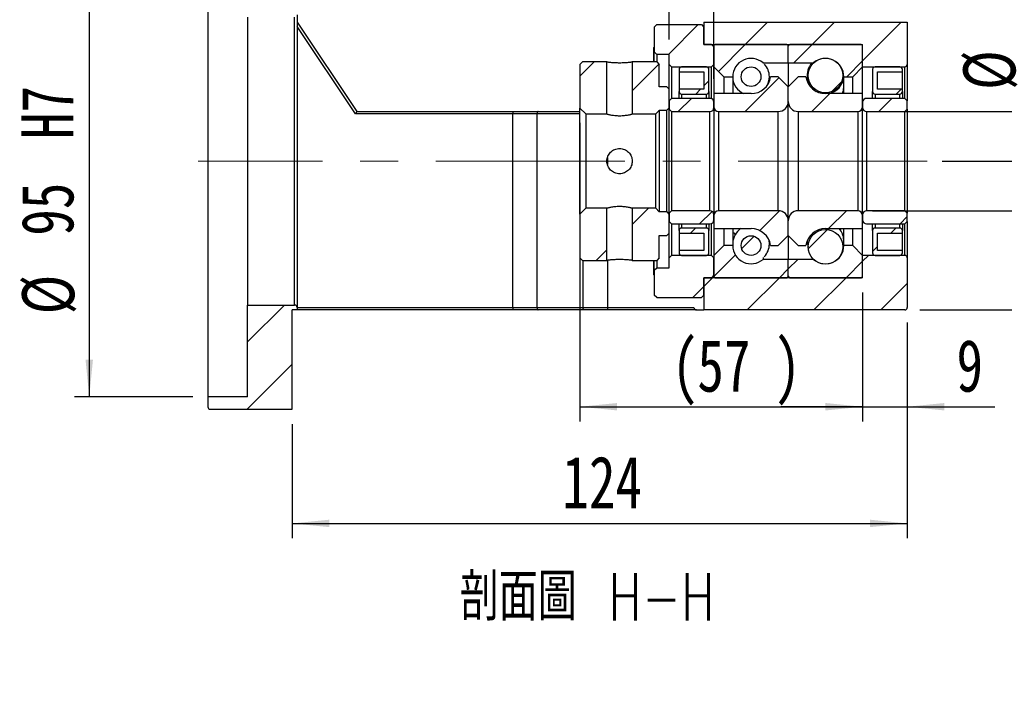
# Model space of a CAD drawing. Header units: millimetres. Extents: x 46 to 281, y 20 to 196.
# Tile 4 of 8: x 181 to 247, y 20 to 65. Entities that reach past the tile are written whole.
import ezdxf

# ---------------------------------------------------------------- set-up
doc = ezdxf.new("R2010")
doc.units = ezdxf.units.MM
doc.linetypes.add('CENTERX2', pattern=[20.32, 12.7, -2.54, 2.54, -2.54])
doc.layers.add('FORMAT', color=7, linetype='Continuous')
doc.styles.add('SLDTEXTSTYLE0', font='TXT', dxfattribs={"width": 0.75})
doc.styles.add('SLDTEXTSTYLE1', font='TXT', dxfattribs={"width": 0.75, "bigfont": 'bigfont'})
doc.dimstyles.new('SLDDIMSTYLE2', dxfattribs={"dimtxt": 3.5, "dimasz": 2.5, "dimexe": 0, "dimexo": 0.0625, "dimgap": 0.875, "dimtad": 1, "dimlfac": 3, "dimrnd": 1e-09, "dimzin": 12, "dimdsep": 46, "dimtxsty": 'SLDTEXTSTYLE0', "dimsah": 1, "dimcen": 0.09, "dimadec": 0, "dimazin": 3, "dimtfac": 1, "dimtofl": 0, "dimtmove": 0, "dimatfit": 3, "dimfxl": 1, "dimfrac": 2, "dimtolj": 1, "dimtzin": 12, "dimarcsym": 0})
doc.dimstyles.new('SLDDIMSTYLE3', dxfattribs={"dimtxt": 3.5, "dimasz": 2.5, "dimexe": 0, "dimexo": 0.0625, "dimgap": 0.875, "dimtad": 1, "dimlfac": 3, "dimrnd": 1e-09, "dimzin": 12, "dimdsep": 46, "dimtxsty": 'SLDTEXTSTYLE0', "dimsah": 1, "dimcen": 0.09, "dimadec": 0, "dimazin": 3, "dimtfac": 1, "dimtmove": 0, "dimatfit": 0, "dimfxl": 1, "dimfrac": 2, "dimtolj": 1, "dimtzin": 12, "dimarcsym": 0})
doc.dimstyles.new('SLDDIMSTYLE6', dxfattribs={"dimtxt": 3.5, "dimasz": 2.5, "dimexe": 0, "dimexo": 0.0625, "dimgap": 0.875, "dimtad": 1, "dimlfac": 3, "dimrnd": 1e-09, "dimzin": 12, "dimdsep": 46, "dimtxsty": 'SLDTEXTSTYLE0', "dimsah": 1, "dimcen": 0.09, "dimadec": 0, "dimazin": 3, "dimtfac": 1, "dimtofl": 0, "dimtmove": 0, "dimatfit": 3, "dimfxl": 1, "dimfrac": 2, "dimtolj": 1, "dimarcsym": 0})
doc.dimstyles.new('SLDDIMSTYLE7', dxfattribs={"dimtxt": 3.5, "dimasz": 2.5, "dimexe": 0, "dimexo": 0.0625, "dimgap": 0.875, "dimtad": 1, "dimlfac": 3, "dimrnd": 1e-09, "dimzin": 12, "dimdsep": 46, "dimtxsty": 'SLDTEXTSTYLE0', "dimsah": 1, "dimcen": 0.09, "dimadec": 0, "dimazin": 3, "dimtol": 1, "dimtp": 0.02, "dimtm": 0.02, "dimtfac": 1, "dimtofl": 0, "dimtmove": 0, "dimatfit": 3, "dimfxl": 1, "dimfrac": 2, "dimtolj": 1, "dimarcsym": 0})

# ---------------------------------------------------------------- blocks, each defined once
blk = doc.blocks.new('_D_12')
at = {"layer": 'FORMAT', "color": 7}
for p, q in [((192.583, 71.562), (184.614, 71.562)), ((185.614, 71.562), (185.614, 39.895)), ((192.583, 39.895), (184.614, 39.895))]:
    blk.add_line(p, q, dxfattribs=at)
for points in [[(185.614, 71.562), (185.364, 69.062), (185.864, 69.062)], [(185.614, 39.895), (185.864, 42.395), (185.364, 42.395)]]:
    blk.add_solid(points, dxfattribs=at)
at = {"layer": 'FORMAT', "color": 7, "char_height": 3.5, "attachment_point": 1, "rotation": 90, "style": 'SLDTEXTSTYLE0'}
for s, insert in [('H7', (181.049, 57.2)), ('95', (181.049, 50.715)), ('%%c', (181.102, 45.437))]:
    blk.add_mtext(s, dxfattribs=dict(at, insert=insert))
blk = doc.blocks.new('_D_13')
at = {"layer": 'FORMAT', "color": 7}
for p, q in [((240.583, 44.895), (240.583, 30.392)), ((199.25, 38.062), (199.25, 30.392)), ((199.25, 31.392), (240.583, 31.392))]:
    blk.add_line(p, q, dxfattribs=at)
for points in [[(199.25, 31.392), (201.75, 31.142), (201.75, 31.642)], [(240.583, 31.392), (238.083, 31.642), (238.083, 31.142)]]:
    blk.add_solid(points, dxfattribs=at)
at = {"layer": 'FORMAT', "color": 7, "insert": (217.406, 35.904), "char_height": 3.5, "attachment_point": 1, "style": 'SLDTEXTSTYLE0'}
blk.add_mtext('124', dxfattribs=at)
blk = doc.blocks.new('_D_14')
at = {"layer": 'FORMAT', "color": 7}
for p, q in [((218.583, 58.295), (218.583, 38.23)), ((237.583, 46.895), (237.583, 38.23)), ((218.583, 39.23), (237.583, 39.23))]:
    blk.add_line(p, q, dxfattribs=at)
for points in [[(218.583, 39.23), (221.083, 38.98), (221.083, 39.48)], [(237.583, 39.23), (235.083, 39.48), (235.083, 38.98)]]:
    blk.add_solid(points, dxfattribs=at)
at = {"layer": 'FORMAT', "color": 7, "char_height": 3.5, "attachment_point": 1, "style": 'SLDTEXTSTYLE0'}
for s, insert in [('(', (224.754, 43.742)), ('57', (226.475, 43.742)), (')', (231.647, 43.742))]:
    blk.add_mtext(s, dxfattribs=dict(at, insert=insert))
blk = doc.blocks.new('_D_15')
at = {"layer": 'FORMAT', "color": 7}
for p, q in [((237.583, 46.895), (237.583, 38.23)), ((240.583, 44.895), (240.583, 38.23)), ((237.583, 39.23), (232.083, 39.23)), ((237.583, 39.23), (240.583, 39.23)), ((240.583, 39.23), (246.472, 39.23))]:
    blk.add_line(p, q, dxfattribs=at)
for points in [[(237.583, 39.23), (235.083, 39.48), (235.083, 38.98)], [(240.583, 39.23), (243.083, 38.98), (243.083, 39.48)]]:
    blk.add_solid(points, dxfattribs=at)
at = {"layer": 'FORMAT', "color": 7, "insert": (243.886, 43.742), "char_height": 3.5, "attachment_point": 1, "style": 'SLDTEXTSTYLE0'}
blk.add_mtext('9', dxfattribs=at)
blk = doc.blocks.new('_D_16')
at = {"layer": 'FORMAT', "color": 7}
for p, q in [((248.855, 59.062), (248.855, 70.965)), ((238.25, 59.062), (249.855, 59.062)), ((248.855, 59.062), (248.855, 52.395)), ((238.25, 52.395), (249.855, 52.395))]:
    blk.add_line(p, q, dxfattribs=at)
for points in [[(248.855, 59.062), (248.605, 56.562), (249.105, 56.562)], [(248.855, 52.395), (249.105, 54.895), (248.605, 54.895)]]:
    blk.add_solid(points, dxfattribs=at)
at = {"layer": 'FORMAT', "color": 7, "char_height": 3.5, "attachment_point": 1, "rotation": 90, "style": 'SLDTEXTSTYLE0'}
for s, insert in [('20', (244.29, 65.793)), ('%%c', (244.343, 60.514))]:
    blk.add_mtext(s, dxfattribs=dict(at, insert=insert))
blk = doc.blocks.new('_D_17')
at = {"layer": 'FORMAT', "color": 7}
for p, q in [((242.927, 55.728), (256.5, 55.728)), ((255.5, 55.728), (255.5, 45.728)), ((241.417, 45.728), (256.5, 45.728)), ((255.5, 45.728), (255.5, 26.727))]:
    blk.add_line(p, q, dxfattribs=at)
for points in [[(255.5, 55.728), (255.25, 53.228), (255.75, 53.228)], [(255.5, 45.728), (255.75, 48.228), (255.25, 48.228)]]:
    blk.add_solid(points, dxfattribs=at)
at = {"layer": 'FORMAT', "color": 7, "char_height": 3.5, "attachment_point": 1, "rotation": 90, "style": 'SLDTEXTSTYLE0'}
for s, insert in [('±0.02', (250.988, 33.212)), ('30', (250.988, 26.727))]:
    blk.add_mtext(s, dxfattribs=dict(at, insert=insert))
blk = doc.blocks.new('_D_18')
at = {"layer": 'FORMAT', "color": 7}
for p, q in [((224.583, 63.895), (224.583, 69.11)), ((227.583, 61.262), (227.583, 69.11)), ((224.583, 68.11), (219.083, 68.11)), ((224.583, 68.11), (227.583, 68.11)), ((227.583, 68.11), (233.083, 68.11))]:
    blk.add_line(p, q, dxfattribs=at)
for points in [[(224.583, 68.11), (222.083, 68.36), (222.083, 67.86)], [(227.583, 68.11), (230.083, 67.86), (230.083, 68.36)]]:
    blk.add_solid(points, dxfattribs=at)
at = {"layer": 'FORMAT', "color": 7, "insert": (224.932, 72.622), "char_height": 3.5, "attachment_point": 1, "style": 'SLDTEXTSTYLE0'}
blk.add_mtext('9', dxfattribs=at)

msp = doc.modelspace()

# ---------------------------------------------------------------- hatches: boundary and pattern name
at = {"layer": 'FORMAT', "linetype": 'Continuous', "lineweight": 18}
h = msp.add_hatch(dxfattribs=at)
h.set_pattern_fill('ANSI31', color=256, style=0)
h.paths.add_polyline_path([(224.5833, 62.2283), (224.7499, 62.0616), (227.4166, 62.0616), (227.5833, 62.2283), (227.5833, 63.3949), (227.4166, 63.5616), (226.9166, 63.5616), (226.9166, 64.7283), (226.7499, 64.8949), (223.7499, 64.8949), (223.5833, 64.7283), (223.5833, 63.0616), (223.7499, 62.8949), (224.5833, 62.8949)], flags=0)
h = msp.add_hatch(dxfattribs=at)
h.set_pattern_fill('ANSI31', color=256, style=0)
edge = h.paths.add_edge_path(flags=0)
edge.add_line((240.5833, 62.2283), (240.5833, 65.0616))
edge.add_line((240.5833, 65.0616), (226.9166, 65.0616))
edge.add_line((226.9166, 65.0616), (226.9166, 63.5616))
edge.add_line((226.9166, 63.5616), (237.5833, 63.5616))
edge.add_line((237.5833, 63.5616), (237.5833, 62.0616))
edge.add_line((237.5833, 62.0616), (240.4166, 62.0616))
edge.add_arc((240.4166, 62.2283), 0.1667, 270, 360)
h = msp.add_hatch(dxfattribs=at)
h.set_pattern_fill('ANSI31', color=256, style=0)
edge = h.paths.add_edge_path(flags=0)
edge.add_line((232.4833, 63.5616), (227.6833, 63.5616))
edge.add_arc((227.6833, 63.4616), 0.1, 90, 180)
edge.add_line((227.5833, 63.4616), (227.5833, 62.0616))
edge.add_line((227.5833, 62.0616), (228.2499, 61.3949))
edge.add_line((228.2499, 61.3949), (228.8499, 61.3949))
edge.add_arc((230.0833, 61.3949), 1.2333, 49.179109, 180, ccw=False)
edge.add_line((230.8895, 62.3283), (232.5833, 62.3283))
edge.add_line((232.5833, 62.3283), (232.5833, 63.4616))
edge.add_arc((232.4833, 63.4616), 0.1, 0, 90)
h = msp.add_hatch(dxfattribs=at)
h.set_pattern_fill('ANSI31', color=256, style=0)
edge = h.paths.add_edge_path(flags=0)
edge.add_line((237.5833, 62.0616), (237.5833, 63.4616))
edge.add_arc((237.4833, 63.4616), 0.1, 0, 90)
edge.add_line((237.4833, 63.5616), (232.6833, 63.5616))
edge.add_arc((232.6833, 63.4616), 0.1, 90, 180)
edge.add_line((232.5833, 63.4616), (232.5833, 62.3283))
edge.add_line((232.5833, 62.3283), (234.2771, 62.3283))
edge.add_arc((235.0833, 61.3949), 1.2333, 0, 130.820891, ccw=False)
edge.add_line((236.3166, 61.3949), (236.9166, 61.3949))
edge.add_line((236.9166, 61.3949), (237.5833, 62.0616))
h = msp.add_hatch(dxfattribs=at)
h.set_pattern_fill('ANSI31', color=256, style=0)
h.paths.add_polyline_path([(218.7499, 62.3949), (218.5833, 62.2283), (218.5833, 59.2949), (218.9833, 58.8949), (220.3999, 58.8949), (220.3999, 62.3949)], flags=0)
h = msp.add_hatch(dxfattribs=at)
h.set_pattern_fill('ANSI31', color=256, style=0)
h.paths.add_polyline_path([(224.5833, 60.5616), (224.4166, 60.7283), (223.9166, 60.7283), (223.9166, 62.2283), (223.7499, 62.3949), (222.0999, 62.3949), (222.0999, 58.8949), (223.6833, 58.8949), (223.9166, 59.1283), (223.9166, 59.1449), (224.4166, 59.1449), (224.5833, 59.3116)], flags=0)
h = msp.add_hatch(dxfattribs=at)
h.set_pattern_fill('ANSI31', color=256, style=0)
edge = h.paths.add_edge_path(flags=0)
edge.add_arc((235.0833, 61.4809), 1.1658, 0, 360)
h = msp.add_hatch(dxfattribs=at)
h.set_pattern_fill('ANSI31', color=256, style=0)
edge = h.paths.add_edge_path(flags=0)
edge.add_line((226.9166, 61.7283), (226.9166, 60.5616))
edge.add_line((226.9166, 60.5616), (225.2499, 60.5616))
edge.add_line((225.2499, 60.5616), (225.2499, 60.3949))
edge.add_arc((225.4166, 60.3949), 0.1667, 180, 270)
edge.add_line((225.4166, 60.2283), (227.0833, 60.2283))
edge.add_arc((227.0833, 60.3949), 0.1667, 270, 360)
edge.add_line((227.2499, 60.3949), (227.2499, 61.8949))
edge.add_arc((227.0833, 61.8949), 0.1667, 0, 90)
edge.add_line((227.0833, 62.0616), (225.4166, 62.0616))
edge.add_arc((225.4166, 61.8949), 0.1667, 90, 180)
edge.add_line((225.2499, 61.8949), (225.2499, 61.7283))
edge.add_line((225.2499, 61.7283), (226.9166, 61.7283))
h = msp.add_hatch(dxfattribs=at)
h.set_pattern_fill('ANSI31', color=256, style=0)
edge = h.paths.add_edge_path(flags=0)
edge.add_arc((230.0833, 61.4002), 0.6611, 0, 360)
h = msp.add_hatch(dxfattribs=at)
h.set_pattern_fill('ANSI31', color=256, style=0)
edge = h.paths.add_edge_path(flags=0)
edge.add_line((240.2499, 60.3949), (240.2499, 60.5616))
edge.add_line((240.2499, 60.5616), (238.5833, 60.5616))
edge.add_line((238.5833, 60.5616), (238.5833, 61.7283))
edge.add_line((238.5833, 61.7283), (240.2499, 61.7283))
edge.add_line((240.2499, 61.7283), (240.2499, 61.8949))
edge.add_arc((240.0833, 61.8949), 0.1667, 0, 90)
edge.add_line((240.0833, 62.0616), (238.4166, 62.0616))
edge.add_arc((238.4166, 61.8949), 0.1667, 90, 180)
edge.add_line((238.2499, 61.8949), (238.2499, 60.3949))
edge.add_arc((238.4166, 60.3949), 0.1667, 180, 270)
edge.add_line((238.4166, 60.2283), (240.0833, 60.2283))
edge.add_arc((240.0833, 60.3949), 0.1667, 270, 360)
h = msp.add_hatch(dxfattribs=at)
h.set_pattern_fill('ANSI31', color=256, style=0)
edge = h.paths.add_edge_path(flags=0)
edge.add_line((232.5833, 59.7283), (232.5833, 60.7283))
edge.add_line((232.5833, 60.7283), (231.9166, 61.3949))
edge.add_line((231.9166, 61.3949), (231.4015, 61.3949))
edge.add_arc((230.0833, 61.5949), 1.3333, 270, 351.373073, ccw=False)
edge.add_line((230.0833, 60.2616), (227.5833, 60.2616))
edge.add_line((227.5833, 60.2616), (227.5833, 59.3949))
edge.add_arc((227.9166, 59.3949), 0.3333, 180, 270)
edge.add_line((227.9166, 59.0616), (231.9166, 59.0616))
edge.add_arc((231.9166, 59.7283), 0.6667, 270, 360)
h = msp.add_hatch(dxfattribs=at)
h.set_pattern_fill('ANSI31', color=256, style=0)
edge = h.paths.add_edge_path(flags=0)
edge.add_line((233.765, 61.3949), (233.2499, 61.3949))
edge.add_line((233.2499, 61.3949), (232.5833, 60.7283))
edge.add_line((232.5833, 60.7283), (232.5833, 59.7283))
edge.add_arc((233.2499, 59.7283), 0.6667, 180, 270)
edge.add_line((233.2499, 59.0616), (237.2499, 59.0616))
edge.add_arc((237.2499, 59.3949), 0.3333, 270, 360)
edge.add_line((237.5833, 59.3949), (237.5833, 60.2616))
edge.add_line((237.5833, 60.2616), (235.0833, 60.2616))
edge.add_arc((235.0833, 61.5949), 1.3333, 188.626927, 270, ccw=False)
h = msp.add_hatch(dxfattribs=at)
h.set_pattern_fill('ANSI31', color=256, style=0)
edge = h.paths.add_edge_path(flags=0)
edge.add_line((224.5833, 59.2283), (224.7499, 59.0616))
edge.add_line((224.7499, 59.0616), (227.3166, 59.0616))
edge.add_arc((227.3166, 59.3283), 0.2667, 270, 360)
edge.add_line((227.5833, 59.3283), (227.5833, 59.6783))
edge.add_arc((227.3166, 59.6783), 0.2667, 0, 90)
edge.add_line((227.3166, 59.9449), (224.7499, 59.9449))
edge.add_line((224.7499, 59.9449), (224.5833, 59.7783))
edge.add_line((224.5833, 59.7783), (224.5833, 59.2283))
h = msp.add_hatch(dxfattribs=at)
h.set_pattern_fill('ANSI31', color=256, style=0)
edge = h.paths.add_edge_path(flags=0)
edge.add_line((240.4166, 59.0616), (240.5833, 59.2283))
edge.add_line((240.5833, 59.2283), (240.5833, 59.7783))
edge.add_line((240.5833, 59.7783), (240.4166, 59.9449))
edge.add_line((240.4166, 59.9449), (237.8499, 59.9449))
edge.add_arc((237.8499, 59.6783), 0.2667, 90, 180)
edge.add_line((237.5833, 59.6783), (237.5833, 59.3283))
edge.add_arc((237.8499, 59.3283), 0.2667, 180, 270)
edge.add_line((237.8499, 59.0616), (240.4166, 59.0616))
h = msp.add_hatch(dxfattribs=at)
h.set_pattern_fill('ANSI31', color=256, style=0)
h.paths.add_polyline_path([(218.5833, 49.2283), (218.7499, 49.0616), (220.3999, 49.0616), (220.3999, 52.5616), (218.9833, 52.5616), (218.5833, 52.1616)], flags=0)
h = msp.add_hatch(dxfattribs=at)
h.set_pattern_fill('ANSI31', color=256, style=0)
h.paths.add_polyline_path([(223.9166, 49.2283), (223.9166, 50.7283), (224.4166, 50.7283), (224.5833, 50.8949), (224.5833, 52.1449), (224.4166, 52.3116), (223.9166, 52.3116), (223.9166, 52.3283), (223.6833, 52.5616), (222.0999, 52.5616), (222.0999, 49.0616), (223.7499, 49.0616)], flags=0)
h = msp.add_hatch(dxfattribs=at)
h.set_pattern_fill('ANSI31', color=256, style=0)
edge = h.paths.add_edge_path(flags=0)
edge.add_line((224.7499, 52.3949), (224.5833, 52.2283))
edge.add_line((224.5833, 52.2283), (224.5833, 51.6783))
edge.add_line((224.5833, 51.6783), (224.7499, 51.5116))
edge.add_line((224.7499, 51.5116), (227.3166, 51.5116))
edge.add_arc((227.3166, 51.7783), 0.2667, 270, 360)
edge.add_line((227.5833, 51.7783), (227.5833, 52.1283))
edge.add_arc((227.3166, 52.1283), 0.2667, 0, 90)
edge.add_line((227.3166, 52.3949), (224.7499, 52.3949))
h = msp.add_hatch(dxfattribs=at)
h.set_pattern_fill('ANSI31', color=256, style=0)
edge = h.paths.add_edge_path(flags=0)
edge.add_line((231.4015, 50.0616), (231.9166, 50.0616))
edge.add_line((231.9166, 50.0616), (232.5833, 50.7283))
edge.add_line((232.5833, 50.7283), (232.5833, 51.7283))
edge.add_arc((231.9166, 51.7283), 0.6667, 0, 90)
edge.add_line((231.9166, 52.3949), (227.9166, 52.3949))
edge.add_arc((227.9166, 52.0616), 0.3333, 90, 180)
edge.add_line((227.5833, 52.0616), (227.5833, 51.1949))
edge.add_line((227.5833, 51.1949), (230.0833, 51.1949))
edge.add_arc((230.0833, 49.8616), 1.3333, 8.626927, 90, ccw=False)
h = msp.add_hatch(dxfattribs=at)
h.set_pattern_fill('ANSI31', color=256, style=0)
edge = h.paths.add_edge_path(flags=0)
edge.add_line((232.5833, 51.7283), (232.5833, 50.7283))
edge.add_line((232.5833, 50.7283), (233.2499, 50.0616))
edge.add_line((233.2499, 50.0616), (233.765, 50.0616))
edge.add_arc((235.0833, 49.8616), 1.3333, 90, 171.373073, ccw=False)
edge.add_line((235.0833, 51.1949), (237.5833, 51.1949))
edge.add_line((237.5833, 51.1949), (237.5833, 52.0616))
edge.add_arc((237.2499, 52.0616), 0.3333, 0, 90)
edge.add_line((237.2499, 52.3949), (233.2499, 52.3949))
edge.add_arc((233.2499, 51.7283), 0.6667, 90, 180)
h = msp.add_hatch(dxfattribs=at)
h.set_pattern_fill('ANSI31', color=256, style=0)
edge = h.paths.add_edge_path(flags=0)
edge.add_line((240.5833, 52.2283), (240.4166, 52.3949))
edge.add_line((240.4166, 52.3949), (237.8499, 52.3949))
edge.add_arc((237.8499, 52.1283), 0.2667, 90, 180)
edge.add_line((237.5833, 52.1283), (237.5833, 51.7783))
edge.add_arc((237.8499, 51.7783), 0.2667, 180, 270)
edge.add_line((237.8499, 51.5116), (240.4166, 51.5116))
edge.add_line((240.4166, 51.5116), (240.5833, 51.6783))
edge.add_line((240.5833, 51.6783), (240.5833, 52.2283))
h = msp.add_hatch(dxfattribs=at)
h.set_pattern_fill('ANSI31', color=256, style=0)
edge = h.paths.add_edge_path(flags=0)
edge.add_line((225.2499, 51.0616), (225.2499, 50.8949))
edge.add_line((225.2499, 50.8949), (226.9166, 50.8949))
edge.add_line((226.9166, 50.8949), (226.9166, 49.7283))
edge.add_line((226.9166, 49.7283), (225.2499, 49.7283))
edge.add_line((225.2499, 49.7283), (225.2499, 49.5616))
edge.add_arc((225.4166, 49.5616), 0.1667, 180, 270)
edge.add_line((225.4166, 49.3949), (227.0833, 49.3949))
edge.add_arc((227.0833, 49.5616), 0.1667, 270, 360)
edge.add_line((227.2499, 49.5616), (227.2499, 51.0616))
edge.add_arc((227.0833, 51.0616), 0.1667, 360, 450)
edge.add_line((227.0833, 51.2283), (225.4166, 51.2283))
edge.add_arc((225.4166, 51.0616), 0.1667, 90, 180)
h = msp.add_hatch(dxfattribs=at)
h.set_pattern_fill('ANSI31', color=256, style=0)
edge = h.paths.add_edge_path(flags=0)
edge.add_arc((235.0833, 49.9756), 1.1658, 0, 360)
h = msp.add_hatch(dxfattribs=at)
h.set_pattern_fill('ANSI31', color=256, style=0)
edge = h.paths.add_edge_path(flags=0)
edge.add_line((238.5833, 49.7283), (238.5833, 50.8949))
edge.add_line((238.5833, 50.8949), (240.2499, 50.8949))
edge.add_line((240.2499, 50.8949), (240.2499, 51.0616))
edge.add_arc((240.0833, 51.0616), 0.1667, 360, 450)
edge.add_line((240.0833, 51.2283), (238.4166, 51.2283))
edge.add_arc((238.4166, 51.0616), 0.1667, 90, 180)
edge.add_line((238.2499, 51.0616), (238.2499, 49.5616))
edge.add_arc((238.4166, 49.5616), 0.1667, 180, 270)
edge.add_line((238.4166, 49.3949), (240.0833, 49.3949))
edge.add_arc((240.0833, 49.5616), 0.1667, 270, 360)
edge.add_line((240.2499, 49.5616), (240.2499, 49.7283))
edge.add_line((240.2499, 49.7283), (238.5833, 49.7283))
h = msp.add_hatch(dxfattribs=at)
h.set_pattern_fill('ANSI31', color=256, style=0)
edge = h.paths.add_edge_path(flags=0)
edge.add_arc((230.0833, 50.0564), 0.6611, 0, 360)
h = msp.add_hatch(dxfattribs=at)
h.set_pattern_fill('ANSI31', color=256, style=0)
edge = h.paths.add_edge_path(flags=0)
edge.add_line((227.5833, 49.3949), (227.5833, 47.9949))
edge.add_arc((227.6833, 47.9949), 0.1, 180, 270)
edge.add_line((227.6833, 47.8949), (232.4833, 47.8949))
edge.add_arc((232.4833, 47.9949), 0.1, 270, 360)
edge.add_line((232.5833, 47.9949), (232.5833, 49.1283))
edge.add_line((232.5833, 49.1283), (230.8895, 49.1283))
edge.add_arc((230.0833, 50.0616), 1.2333, 180, 310.820891, ccw=False)
edge.add_line((228.8499, 50.0616), (228.2499, 50.0616))
edge.add_line((228.2499, 50.0616), (227.5833, 49.3949))
h = msp.add_hatch(dxfattribs=at)
h.set_pattern_fill('ANSI31', color=256, style=0)
edge = h.paths.add_edge_path(flags=0)
edge.add_line((232.6833, 47.8949), (237.4833, 47.8949))
edge.add_arc((237.4833, 47.9949), 0.1, 270, 360)
edge.add_line((237.5833, 47.9949), (237.5833, 49.3949))
edge.add_line((237.5833, 49.3949), (236.9166, 50.0616))
edge.add_line((236.9166, 50.0616), (236.3166, 50.0616))
edge.add_arc((235.0833, 50.0616), 1.2333, 229.179109, 360, ccw=False)
edge.add_line((234.2771, 49.1283), (232.5833, 49.1283))
edge.add_line((232.5833, 49.1283), (232.5833, 47.9949))
edge.add_arc((232.6833, 47.9949), 0.1, 180, 270)
h = msp.add_hatch(dxfattribs=at)
h.set_pattern_fill('ANSI31', color=256, style=0)
h.paths.add_polyline_path([(224.7499, 49.3949), (224.5833, 49.2283), (224.5833, 48.5616), (223.7499, 48.5616), (223.5833, 48.3949), (223.5833, 46.7283), (223.7499, 46.5616), (226.7499, 46.5616), (226.9166, 46.7283), (226.9166, 47.8949), (227.4166, 47.8949), (227.5833, 48.0616), (227.5833, 49.2283), (227.4166, 49.3949)], flags=0)
h = msp.add_hatch(dxfattribs=at)
h.set_pattern_fill('ANSI31', color=256, style=0)
edge = h.paths.add_edge_path(flags=0)
edge.add_line((240.5833, 45.8949), (240.5833, 49.2283))
edge.add_arc((240.4166, 49.2283), 0.1667, 0, 90)
edge.add_line((240.4166, 49.3949), (237.5833, 49.3949))
edge.add_line((237.5833, 49.3949), (237.5833, 47.8949))
edge.add_line((237.5833, 47.8949), (226.9166, 47.8949))
edge.add_line((226.9166, 47.8949), (226.9166, 45.7283))
edge.add_line((226.9166, 45.7283), (240.4166, 45.7283))
edge.add_arc((240.4166, 45.8949), 0.1667, 270, 360)
h = msp.add_hatch(dxfattribs=at)
h.set_pattern_fill('ANSI31', color=256, style=0)
edge = h.paths.add_edge_path(flags=0)
edge.add_line((196.2499, 46.0616), (196.2499, 39.8949))
edge.add_line((196.2499, 39.8949), (193.5833, 39.8949))
edge.add_line((193.5833, 39.8949), (193.5833, 39.2283))
edge.add_arc((193.7499, 39.2283), 0.1667, 180, 270)
edge.add_line((193.7499, 39.0616), (199.2499, 39.0616))
edge.add_line((199.2499, 39.0616), (199.2499, 45.7283))
edge.add_line((199.2499, 45.7283), (199.5833, 45.7283))
edge.add_line((199.5833, 45.7283), (199.5833, 45.8949))
edge.add_arc((199.4166, 45.8949), 0.1667, 0, 90)
edge.add_line((199.4166, 46.0616), (196.2499, 46.0616))

# ---------------------------------------------------------------- linework, layer by layer
at = {"color": 7, "linetype": 'Continuous', "lineweight": 25}
for p, q in [((193.5833, 71.5616), (193.5833, 39.8949)), ((199.5833, 65.5616), (199.5833, 45.8949)), ((196.2499, 65.3949), (196.2499, 46.0616)), ((199.4166, 46.0616), (199.4166, 65.3949)), ((199.5833, 65.0616), (203.5833, 59.0616)), ((223.5833, 64.7283), (223.7499, 64.8949)), ((223.7499, 64.8949), (226.7499, 64.8949)), ((226.7499, 64.8949), (226.9166, 64.7283)), ((226.9166, 65.0616), (226.9166, 63.5616)), ((226.9166, 65.0616), (240.5833, 65.0616)), ((240.5833, 65.0616), (240.5833, 62.2283)), ((203.4941, 58.8949), (199.5833, 64.7611)), ((223.5833, 64.7283), (223.5833, 63.0616)), ((226.9166, 63.5616), (226.9166, 64.7283)), ((227.4166, 63.5616), (226.9166, 63.5616)), ((226.9166, 63.5616), (237.5833, 63.5616)), ((227.4166, 63.5616), (227.5833, 63.3949)), ((232.4833, 63.5616), (227.6833, 63.5616)), ((237.4833, 63.5616), (232.6833, 63.5616)), ((237.5833, 62.0616), (237.5833, 63.5616)), ((223.5833, 63.397), (223.5499, 63.3636)), ((223.5499, 62.3949), (223.5499, 63.3636)), ((223.7499, 62.8949), (223.5833, 63.0616)), ((223.5833, 62.3949), (223.5833, 63.0616)), ((224.5833, 62.8949), (223.7499, 62.8949)), ((223.7499, 62.8949), (223.7499, 62.3949)), ((224.5833, 62.2283), (224.5833, 62.8949)), ((227.5833, 63.4616), (227.5833, 62.0616)), ((227.5833, 62.2283), (227.5833, 63.3949)), ((232.5833, 62.3283), (232.5833, 63.4616)), ((237.5833, 62.0616), (237.5833, 63.4616)), ((218.5833, 62.2283), (218.7499, 62.3949)), ((218.5833, 62.2283), (218.5833, 59.2949)), ((220.3999, 62.3949), (218.7499, 62.3949)), ((220.3999, 58.8949), (220.3999, 62.3949)), ((222.0999, 62.3949), (222.0999, 58.8949)), ((223.7499, 62.3949), (222.0999, 62.3949)), ((223.7499, 62.3949), (223.9166, 62.2283)), ((223.9166, 60.7283), (223.9166, 62.2283)), ((224.7499, 62.0616), (224.5833, 62.2283)), ((224.5833, 60.5616), (224.5833, 62.2283)), ((227.5833, 62.2283), (227.4166, 62.0616)), ((230.8895, 62.3283), (232.5833, 62.3283)), ((230.8895, 62.3283), (230.8895, 62.2859)), ((232.5833, 62.3283), (232.5833, 60.7283)), ((232.5833, 62.3283), (234.2771, 62.3283)), ((240.5833, 62.2283), (240.5833, 59.7783)), ((224.7499, 62.0616), (227.4166, 62.0616)), ((224.7499, 62.0616), (224.7499, 59.9449)), ((225.2499, 61.8949), (225.2499, 61.7283)), ((225.2499, 61.7283), (226.9166, 61.7283)), ((225.2499, 61.7283), (225.2499, 60.5616)), ((227.0833, 62.0616), (225.4166, 62.0616)), ((226.9166, 61.7283), (226.9166, 60.5616)), ((227.2499, 60.3949), (227.2499, 61.8949)), ((227.4166, 59.9255), (227.4166, 62.0616)), ((227.5833, 62.0616), (228.2499, 61.3949)), ((227.5833, 62.0616), (227.5833, 60.2616)), ((236.9166, 61.3949), (237.5833, 62.0616)), ((237.5833, 60.2616), (237.5833, 62.0616)), ((237.5833, 62.0616), (240.4166, 62.0616)), ((238.2499, 61.8949), (238.2499, 60.3949)), ((240.0833, 62.0616), (238.4166, 62.0616)), ((238.5833, 61.7283), (240.2499, 61.7283)), ((238.5833, 60.5616), (238.5833, 61.7283)), ((240.2499, 61.7283), (240.2499, 61.8949)), ((240.2499, 60.5616), (240.2499, 61.7283)), ((228.2499, 61.3949), (228.8499, 61.3949)), ((228.2499, 61.3949), (228.2499, 60.2616)), ((228.8499, 61.3949), (228.8499, 60.2616)), ((231.9166, 61.3949), (231.4015, 61.3949)), ((232.5833, 60.7283), (231.9166, 61.3949)), ((233.2499, 61.3949), (232.5833, 60.7283)), ((233.765, 61.3949), (233.2499, 61.3949)), ((233.9074, 61.1087), (233.8821, 61.0162)), ((236.3166, 61.3949), (236.9166, 61.3949)), ((236.3166, 60.2616), (236.3166, 61.3949)), ((236.9166, 60.2616), (236.9166, 61.3949)), ((224.4166, 60.7283), (223.9166, 60.7283)), ((224.4166, 60.7283), (224.5833, 60.5616)), ((224.5833, 59.3116), (224.5833, 60.5616)), ((225.2499, 60.5616), (225.2499, 60.3949)), ((226.9166, 60.5616), (225.2499, 60.5616)), ((225.2499, 59.9449), (225.2499, 60.3949)), ((225.4166, 60.2283), (227.0833, 60.2283)), ((227.2499, 60.3949), (227.2499, 59.9449)), ((227.5833, 60.2616), (227.5833, 59.3949)), ((230.0833, 60.2616), (227.5833, 60.2616)), ((228.8512, 60.3314), (228.8563, 60.2616)), ((232.5833, 59.7283), (232.5833, 60.7283)), ((237.5833, 60.2616), (235.0833, 60.2616)), ((237.5833, 59.3949), (237.5833, 60.2616)), ((238.2499, 59.9449), (238.2499, 60.3949)), ((238.4166, 60.2283), (240.0833, 60.2283)), ((240.2499, 60.5616), (238.5833, 60.5616)), ((240.2499, 60.3949), (240.2499, 60.5616)), ((240.2499, 60.3949), (240.2499, 59.9449)), ((224.5833, 59.7783), (224.7499, 59.9449)), ((224.5833, 59.7783), (224.5833, 59.2283)), ((227.3166, 59.9449), (224.7499, 59.9449)), ((227.5833, 59.3283), (227.5833, 59.6783)), ((232.5833, 51.7283), (232.5833, 59.7283)), ((237.5833, 59.6783), (237.5833, 59.3283)), ((240.4166, 59.9449), (237.8499, 59.9449)), ((240.4166, 59.9449), (240.5833, 59.7783)), ((240.5833, 59.2283), (240.5833, 59.7783)), ((203.5833, 59.0616), (203.4941, 58.8949)), ((214.0658, 58.8949), (203.4941, 58.8949)), ((203.5833, 59.0616), (214.0658, 59.0616)), ((214.0658, 59.0616), (214.0658, 58.8949)), ((214.0658, 59.0616), (215.7803, 59.0616)), ((215.6987, 58.8949), (214.0658, 58.8949)), ((214.0658, 45.8949), (214.0658, 58.8949)), ((215.6987, 58.8949), (215.6987, 45.8949)), ((215.7803, 59.0616), (218.5833, 59.0616)), ((218.9833, 58.8949), (218.5833, 59.2949)), ((218.5833, 52.1616), (218.5833, 59.2949)), ((218.9833, 58.8949), (218.9833, 52.5616)), ((218.9833, 58.8949), (220.3999, 58.8949)), ((222.0999, 58.8949), (223.6833, 58.8949)), ((223.9166, 59.1283), (223.6833, 58.8949)), ((223.6833, 52.5616), (223.6833, 58.8949)), ((223.9166, 59.1449), (224.4166, 59.1449)), ((223.9166, 59.1283), (223.9166, 59.1449)), ((223.9166, 59.1283), (223.9166, 52.3283)), ((224.5833, 59.3116), (224.4166, 59.1449)), ((224.4166, 52.3116), (224.4166, 59.1449)), ((224.7499, 59.0616), (224.5833, 59.2283)), ((224.5833, 52.2283), (224.5833, 59.2283)), ((224.7499, 59.0616), (227.3166, 59.0616)), ((224.7499, 59.0616), (224.7499, 52.3949)), ((227.3166, 52.3949), (227.3166, 59.0616)), ((227.5833, 59.3283), (227.5833, 52.1283)), ((227.9166, 59.0616), (231.9166, 59.0616)), ((227.9166, 52.3949), (227.9166, 59.0616)), ((231.9166, 52.3949), (231.9166, 59.0616)), ((233.2499, 59.0616), (237.2499, 59.0616)), ((233.2499, 59.0616), (233.2499, 52.3949)), ((237.2499, 59.0616), (237.2499, 52.3949)), ((237.5833, 52.1283), (237.5833, 59.3283)), ((237.8499, 59.0616), (240.4166, 59.0616)), ((237.8499, 59.0616), (237.8499, 52.3949)), ((240.5833, 59.2283), (240.4166, 59.0616)), ((240.4166, 52.3949), (240.4166, 59.0616)), ((240.5833, 59.2283), (240.5833, 52.2283)), ((218.5833, 52.1616), (218.9833, 52.5616)), ((220.3999, 52.5616), (218.9833, 52.5616)), ((220.3999, 49.0616), (220.3999, 52.5616)), ((223.6833, 52.5616), (222.0999, 52.5616)), ((222.0999, 52.5616), (222.0999, 49.0616)), ((223.6833, 52.5616), (223.9166, 52.3283)), ((223.9166, 52.3116), (223.9166, 52.3283)), ((224.4166, 52.3116), (223.9166, 52.3116)), ((224.4166, 52.3116), (224.5833, 52.1449)), ((224.5833, 52.2283), (224.7499, 52.3949)), ((227.3166, 52.3949), (224.7499, 52.3949)), ((231.9166, 52.3949), (227.9166, 52.3949)), ((237.2499, 52.3949), (233.2499, 52.3949)), ((240.4166, 52.3949), (237.8499, 52.3949)), ((240.4166, 52.3949), (240.5833, 52.2283)), ((218.5833, 52.1616), (218.5833, 49.2283)), ((224.5833, 52.2283), (224.5833, 51.6783)), ((224.5833, 50.8949), (224.5833, 52.1449)), ((224.7499, 51.5116), (224.5833, 51.6783)), ((227.5833, 51.7783), (227.5833, 52.1283)), ((227.5833, 52.0616), (227.5833, 51.1949)), ((232.5833, 50.7283), (232.5833, 51.7283)), ((237.5833, 52.1283), (237.5833, 51.7783)), ((237.5833, 51.1949), (237.5833, 52.0616)), ((240.5833, 51.6783), (240.4166, 51.5116)), ((240.5833, 51.6783), (240.5833, 52.2283)), ((240.5833, 51.6783), (240.5833, 49.2283)), ((224.7499, 51.5116), (224.7499, 49.3949)), ((224.7499, 51.5116), (227.3166, 51.5116)), ((225.2499, 51.0616), (225.2499, 51.5116)), ((225.2499, 51.0616), (225.2499, 50.8949)), ((227.0833, 51.2283), (225.4166, 51.2283)), ((227.2499, 51.5116), (227.2499, 51.0616)), ((227.2499, 49.5616), (227.2499, 51.0616)), ((227.4166, 49.3949), (227.4166, 51.531)), ((227.5833, 51.1949), (230.0833, 51.1949)), ((227.5833, 51.1949), (227.5833, 49.3949)), ((228.2499, 51.1949), (228.2499, 50.0616)), ((228.8499, 51.1949), (228.8499, 50.0616)), ((235.0833, 51.1949), (237.5833, 51.1949)), ((236.3166, 50.0616), (236.3166, 51.1949)), ((236.9166, 50.0616), (236.9166, 51.1949)), ((237.5833, 49.3949), (237.5833, 51.1949)), ((237.8499, 51.5116), (240.4166, 51.5116)), ((238.2499, 51.0616), (238.2499, 51.5116)), ((238.2499, 51.0616), (238.2499, 49.5616)), ((240.0833, 51.2283), (238.4166, 51.2283)), ((240.2499, 51.5116), (240.2499, 51.0616)), ((240.2499, 50.8949), (240.2499, 51.0616)), ((223.9166, 50.7283), (224.4166, 50.7283)), ((223.9166, 49.2283), (223.9166, 50.7283)), ((224.5833, 50.8949), (224.4166, 50.7283)), ((224.5833, 49.2283), (224.5833, 50.8949)), ((225.2499, 50.8949), (226.9166, 50.8949)), ((225.2499, 50.8949), (225.2499, 49.7283)), ((226.9166, 50.8949), (226.9166, 49.7283)), ((231.9166, 50.0616), (232.5833, 50.7283)), ((232.5833, 50.7283), (233.2499, 50.0616)), ((232.5833, 50.7283), (232.5833, 49.1283)), ((238.5833, 50.8949), (240.2499, 50.8949)), ((238.5833, 49.7283), (238.5833, 50.8949)), ((240.2499, 49.7283), (240.2499, 50.8949)), ((225.2499, 49.7283), (225.2499, 49.5616)), ((226.9166, 49.7283), (225.2499, 49.7283)), ((228.2499, 50.0616), (227.5833, 49.3949)), ((228.8499, 50.0616), (228.2499, 50.0616)), ((231.4015, 50.0616), (231.9166, 50.0616)), ((233.2499, 50.0616), (233.765, 50.0616)), ((236.9166, 50.0616), (236.3166, 50.0616)), ((237.5833, 49.3949), (236.9166, 50.0616)), ((240.2499, 49.7283), (238.5833, 49.7283)), ((240.2499, 49.5616), (240.2499, 49.7283)), ((218.7499, 49.0616), (218.5833, 49.2283)), ((218.7499, 49.0616), (220.3999, 49.0616)), ((222.0999, 49.0616), (223.7499, 49.0616)), ((223.5499, 48.1403), (223.5499, 49.0616)), ((223.5833, 48.3949), (223.5833, 49.0616)), ((223.9166, 49.2283), (223.7499, 49.0616)), ((223.7499, 49.0616), (223.7499, 48.5616)), ((224.5833, 49.2283), (224.7499, 49.3949)), ((224.5833, 48.5616), (224.5833, 49.2283)), ((227.4166, 49.3949), (224.7499, 49.3949)), ((225.4166, 49.3949), (227.0833, 49.3949)), ((227.4166, 49.3949), (227.5833, 49.2283)), ((227.5833, 49.3949), (227.5833, 47.9949)), ((227.5833, 48.0616), (227.5833, 49.2283)), ((230.8895, 49.2587), (230.8895, 49.1283)), ((232.5833, 49.1283), (230.8895, 49.1283)), ((232.5833, 47.9949), (232.5833, 49.1283)), ((234.2771, 49.1283), (232.5833, 49.1283)), ((234.2771, 49.1283), (234.2771, 49.1335)), ((237.5833, 47.9949), (237.5833, 49.3949)), ((237.5833, 47.8949), (237.5833, 49.3949)), ((240.4166, 49.3949), (237.5833, 49.3949)), ((238.4166, 49.3949), (240.0833, 49.3949)), ((240.5833, 49.2283), (240.5833, 45.8949)), ((223.5833, 48.3949), (223.7499, 48.5616)), ((223.5833, 48.3949), (223.5833, 46.7283)), ((223.7499, 48.5616), (224.5833, 48.5616)), ((223.5499, 48.0929), (223.5499, 48.1403)), ((223.5499, 48.0929), (223.5833, 48.0596)), ((226.9166, 47.8949), (227.4166, 47.8949)), ((226.9166, 46.7283), (226.9166, 47.8949)), ((226.9166, 47.8949), (226.9166, 45.7283)), ((237.5833, 47.8949), (226.9166, 47.8949)), ((227.5833, 48.0616), (227.4166, 47.8949)), ((227.6833, 47.8949), (232.4833, 47.8949)), ((232.6833, 47.8949), (237.4833, 47.8949)), ((223.7499, 46.5616), (223.5833, 46.7283)), ((223.7499, 46.5616), (226.7499, 46.5616)), ((226.9166, 46.7283), (226.7499, 46.5616)), ((196.2499, 46.0616), (199.4166, 46.0616)), ((196.2499, 39.8949), (196.2499, 46.0616)), ((199.2499, 39.0616), (199.2499, 45.7283)), ((199.5833, 45.7283), (199.2499, 45.7283)), ((199.5833, 45.8949), (199.5833, 45.7283)), ((199.5833, 45.8949), (214.0658, 45.8949)), ((214.0658, 45.7283), (199.5833, 45.7283)), ((214.0658, 45.8949), (215.6987, 45.8949)), ((214.0658, 45.8949), (214.0658, 45.7283)), ((215.7803, 45.7283), (214.0658, 45.7283)), ((215.6987, 45.8949), (218.8012, 45.8949)), ((218.7196, 45.7283), (215.7803, 45.7283)), ((220.4341, 45.7283), (218.7196, 45.7283)), ((218.8012, 45.8949), (220.4341, 45.8949)), ((220.4341, 45.8949), (220.4341, 45.7283)), ((220.4341, 45.8949), (226.2499, 45.8949)), ((226.4166, 45.7283), (220.4341, 45.7283)), ((226.4166, 45.7283), (226.9166, 45.7283)), ((240.4166, 45.7283), (226.9166, 45.7283)), ((193.5833, 39.8949), (193.5833, 39.2283)), ((196.2499, 39.8949), (193.5833, 39.8949)), ((193.7499, 39.0616), (199.2499, 39.0616))]:
    msp.add_line(p, q, dxfattribs=at)
at = {"color": 8, "linetype": 'Continuous', "lineweight": 25}
for p, q in [((240.4166, 59.9449), (240.4166, 62.0616)), ((225.4166, 60.2283), (225.4166, 59.9449)), ((227.0833, 59.9449), (227.0833, 60.2283)), ((238.4166, 60.2283), (238.4166, 59.9449)), ((240.0833, 59.9449), (240.0833, 60.2283)), ((218.5833, 58.8949), (215.6987, 58.8949)), ((220.4341, 55.9664), (220.4341, 55.4923)), ((225.4166, 51.5116), (225.4166, 51.2283)), ((227.0833, 51.2283), (227.0833, 51.5116)), ((238.4166, 51.5116), (238.4166, 51.2283)), ((240.0833, 51.2283), (240.0833, 51.5116)), ((240.4166, 49.3949), (240.4166, 51.5116)), ((218.8012, 45.8949), (218.8012, 49.0616)), ((220.4341, 49.0659), (220.4341, 45.8949))]:
    msp.add_line(p, q, dxfattribs=at)
at = {"color": 7, "linetype": 'Continuous', "lineweight": 25, "flags": 128}
for points in [[(215.7803, 59.0616), (215.7644, 59.0584), (215.7491, 59.0489), (215.735, 59.0335), (215.7226, 59.0128), (215.7124, 58.9875), (215.7049, 58.9587), (215.7003, 58.9274), (215.6987, 58.8949)], [(236.0787, 51.0989), (236.1319, 51.1777), (236.1424, 51.1949)], [(228.9289, 50.9436), (228.9332, 50.9323), (229.009, 50.7721)], [(231.3166, 50.1663), (231.2956, 50.3929), (231.287, 50.4351)], [(233.8499, 50.3682), (233.8709, 50.1441), (233.9175, 49.9683)], [(215.6987, 45.8949), (215.7003, 45.8624), (215.7049, 45.8311), (215.7124, 45.8023), (215.7226, 45.7771), (215.735, 45.7563), (215.7491, 45.7409), (215.7644, 45.7315), (215.7803, 45.7283)], [(218.8012, 45.8949), (218.7996, 45.8624), (218.795, 45.8311), (218.7874, 45.8023), (218.7773, 45.7771), (218.7649, 45.7563), (218.7508, 45.7409), (218.7355, 45.7315), (218.7196, 45.7283)]]:
    msp.add_lwpolyline(points, dxfattribs=at)
at = {"color": 7, "linetype": 'Continuous', "lineweight": 25}
for centre, radius in [((235.0833, 61.4809), 1.1658), ((230.0833, 61.4002), 0.6611), ((235.0833, 49.9756), 1.1658), ((230.0833, 50.0564), 0.6611)]:
    msp.add_circle(centre, radius, dxfattribs=at)
for centre, radius, start, end in [((227.6833, 63.4616), 0.1, 90, 180), ((232.4833, 63.4616), 0.1, 0, 90), ((232.6833, 63.4616), 0.1, 90, 180), ((237.4833, 63.4616), 0.1, 0, 90), ((230.0833, 61.3949), 1.2333, 49.179109, 180), ((230.0833, 61.4002), 1.2333, 0, 43.275703), ((235.0833, 61.4809), 1.2333, 137.381191, 240.004518), ((235.0833, 61.3949), 1.2333, 0, 130.820891), ((240.4166, 62.2283), 0.1667, 270, 0), ((225.4166, 61.8949), 0.1667, 90, 180), ((227.0833, 61.8949), 0.1667, 0, 90), ((238.4166, 61.8949), 0.1667, 90, 180), ((240.0833, 61.8949), 0.1667, 0, 90), ((230.0833, 61.4002), 1.2333, 182.342869, 247.392749), ((230.0833, 61.5949), 1.3333, 270, 351.373073), ((230.0833, 61.4002), 1.2333, 332.91653, 0), ((235.0833, 61.5949), 1.3333, 188.626927, 270), ((235.0833, 61.4809), 1.2333, 278.658588, 357.6737), ((225.4166, 60.3949), 0.1667, 180, 270), ((227.0833, 60.3949), 0.1667, 270, 0), ((235.0833, 60.7366), 1.2333, 337.347956, 357.511408), ((238.4166, 60.3949), 0.1667, 180, 270), ((240.0833, 60.3949), 0.1667, 270, 0), ((227.3166, 59.6783), 0.2667, 0, 90), ((231.9166, 59.7283), 0.6667, 270, 360), ((233.2499, 59.7283), 0.6667, 180, 270), ((237.8499, 59.6783), 0.2667, 90, 180), ((227.3166, 59.3283), 0.2667, 270, 0), ((227.9166, 59.3949), 0.3333, 180, 270), ((237.2499, 59.3949), 0.3333, 270, 0), ((237.8499, 59.3283), 0.2667, 180, 270), ((227.3166, 52.1283), 0.2667, 0, 90), ((227.9166, 52.0616), 0.3333, 90, 180), ((231.9166, 51.7283), 0.6667, 0, 90), ((233.2499, 51.7283), 0.6667, 90, 180), ((237.2499, 52.0616), 0.3333, 0, 90), ((237.8499, 52.1283), 0.2667, 90, 180), ((227.3166, 51.7783), 0.2667, 270, 0), ((237.8499, 51.7783), 0.2667, 180, 270), ((225.4166, 51.0616), 0.1667, 90, 180), ((227.0833, 51.0616), 0.1667, 0, 90), ((230.0833, 50.1663), 1.2333, 123.487184, 177.634176), ((230.0833, 49.8616), 1.3333, 8.626927, 90), ((235.0833, 49.8616), 1.3333, 90, 171.373073), ((235.0833, 50.3707), 1.2333, 2.409721, 41.932495), ((238.4166, 51.0616), 0.1667, 90, 180), ((240.0833, 51.0616), 0.1667, 0, 90), ((230.0833, 50.0616), 1.2333, 180, 310.820891), ((230.0833, 50.1663), 1.2333, 315.792408, 0), ((235.0833, 50.0616), 1.2333, 229.179109, 0), ((225.4166, 49.5616), 0.1667, 180, 270), ((227.0833, 49.5616), 0.1667, 270, 0), ((238.4166, 49.5616), 0.1667, 180, 270), ((240.0833, 49.5616), 0.1667, 270, 0), ((240.4166, 49.2283), 0.1667, 0, 90), ((227.6833, 47.9949), 0.1, 180, 270), ((232.4833, 47.9949), 0.1, 270, 0), ((232.6833, 47.9949), 0.1, 180, 270), ((237.4833, 47.9949), 0.1, 270, 0), ((199.4166, 45.8949), 0.1667, 0, 90), ((226.4166, 45.8949), 0.1667, 180, 270), ((240.4166, 45.8949), 0.1667, 270, 0), ((193.7499, 39.2283), 0.1667, 180, 270)]:
    msp.add_arc(centre, radius, start, end, dxfattribs=at)
for points, knots in [([(220.3999, 62.3949), (220.3999, 62.3949), (220.4053, 62.3942), (220.4271, 62.3915), (220.4434, 62.3895), (220.4858, 62.3845), (220.5122, 62.3815), (220.5742, 62.3749), (220.6094, 62.3714), (220.6876, 62.3643), (220.7313, 62.3607), (220.8236, 62.3541), (220.8723, 62.3511), (220.9752, 62.346), (221.0292, 62.344), (221.1379, 62.3412), (221.1931, 62.3405), (221.3055, 62.3405), (221.3608, 62.3412), (221.4695, 62.3439), (221.5236, 62.346), (221.6265, 62.351), (221.6753, 62.354), (221.7677, 62.3606), (221.8114, 62.3642), (221.8898, 62.3713), (221.925, 62.3748), (221.9872, 62.3814), (222.0136, 62.3844), (222.0773, 62.3919), (222.0999, 62.3949), (222.0999, 62.3949)], [0, 0, 0, 0, 0.0625, 0.0625, 0.125, 0.125, 0.1875, 0.1875, 0.25, 0.25, 0.3125, 0.3125, 0.375, 0.375, 0.4375, 0.4375, 0.5, 0.5, 0.5625, 0.5625, 0.625, 0.625, 0.6875, 0.6875, 0.75, 0.75, 0.8125, 0.8125, 0.875, 0.875, 1, 1, 1, 1]), ([(220.3999, 58.8949), (220.3999, 58.8949), (220.4224, 58.8887), (220.4862, 58.8728), (220.5128, 58.8664), (220.5745, 58.8524), (220.6095, 58.845), (220.6879, 58.8298), (220.7313, 58.8222), (220.823, 58.8081), (220.8718, 58.8016), (220.9753, 58.7906), (221.0286, 58.7862), (221.1375, 58.7803), (221.1937, 58.7787), (221.3058, 58.7787), (221.3611, 58.7802), (221.4704, 58.7862), (221.5247, 58.7906), (221.6784, 58.807), (221.7727, 58.8222), (221.8897, 58.8448), (221.9252, 58.8524), (221.9872, 58.8664), (222.0133, 58.8727), (222.0559, 58.8833), (222.0725, 58.8876), (222.0944, 58.8934), (222.0999, 58.8949), (222.0999, 58.8949)], [0, 0, 0, 0, 0.125, 0.125, 0.1875, 0.1875, 0.25, 0.25, 0.3125, 0.3125, 0.375, 0.375, 0.4375, 0.4375, 0.5, 0.5, 0.5625, 0.5625, 0.625, 0.625, 0.75, 0.75, 0.8125, 0.8125, 0.875, 0.875, 0.9375, 0.9375, 1, 1, 1, 1]), ([(220.3999, 55.7283), (220.3999, 55.6718), (220.4055, 55.6164), (220.4273, 55.5074), (220.4437, 55.4533), (220.4865, 55.3504), (220.5126, 55.3017), (220.5743, 55.2095), (220.61, 55.1661), (220.7271, 55.0491), (220.8215, 54.9859), (220.9747, 54.9222), (221.0285, 54.9057), (221.1384, 54.8838), (221.1937, 54.8783), (221.3051, 54.8782), (221.3617, 54.8838), (221.471, 54.9056), (221.5241, 54.9217), (221.6789, 54.986), (221.7723, 55.0486), (221.8903, 55.1665), (221.9253, 55.2091), (221.9868, 55.301), (222.0135, 55.3507), (222.0562, 55.4533), (222.0723, 55.5063), (222.0943, 55.6158), (222.0999, 55.6723), (222.1, 55.8391), (222.0776, 55.9515), (222.0138, 56.1051), (221.9872, 56.1549), (221.9255, 56.2471), (221.8905, 56.2897), (221.8122, 56.3681), (221.7688, 56.4038), (221.6771, 56.4652), (221.6283, 56.4914), (221.5248, 56.5345), (221.4715, 56.5508), (221.3626, 56.5726), (221.3064, 56.5782), (221.1943, 56.5783), (221.1389, 56.5728), (221.0296, 56.5511), (220.9754, 56.5346), (220.8216, 56.4708), (220.7273, 56.4076), (220.6103, 56.2907), (220.5747, 56.2475), (220.5128, 56.1551), (220.4866, 56.1063), (220.444, 56.004), (220.4274, 55.9498), (220.4055, 55.8403), (220.3999, 55.7847), (220.3999, 55.7283)], [0, 0, 0, 0, 0.03125, 0.03125, 0.0625, 0.0625, 0.09375, 0.09375, 0.125, 0.125, 0.1875, 0.1875, 0.21875, 0.21875, 0.25, 0.25, 0.28125, 0.28125, 0.3125, 0.3125, 0.375, 0.375, 0.40625, 0.40625, 0.4375, 0.4375, 0.46875, 0.46875, 0.5, 0.5, 0.5625, 0.5625, 0.59375, 0.59375, 0.625, 0.625, 0.65625, 0.65625, 0.6875, 0.6875, 0.71875, 0.71875, 0.75, 0.75, 0.78125, 0.78125, 0.8125, 0.8125, 0.875, 0.875, 0.90625, 0.90625, 0.9375, 0.9375, 0.96875, 0.96875, 1, 1, 1, 1]), ([(222.0999, 52.5616), (222.0999, 52.5616), (222.0775, 52.5678), (222.0137, 52.5837), (221.9871, 52.5902), (221.9254, 52.6041), (221.8904, 52.6115), (221.812, 52.6267), (221.7686, 52.6344), (221.6769, 52.6484), (221.6281, 52.6549), (221.5246, 52.6659), (221.4713, 52.6703), (221.3624, 52.6762), (221.3062, 52.6778), (221.1941, 52.6778), (221.1388, 52.6763), (221.0295, 52.6703), (220.9752, 52.6659), (220.8215, 52.6495), (220.7272, 52.6343), (220.6102, 52.6117), (220.5746, 52.6041), (220.5127, 52.5901), (220.4866, 52.5838), (220.444, 52.5732), (220.4274, 52.5689), (220.4055, 52.5631), (220.3999, 52.5616), (220.3999, 52.5616)], [0, 0, 0, 0, 0.125, 0.125, 0.1875, 0.1875, 0.25, 0.25, 0.3125, 0.3125, 0.375, 0.375, 0.4375, 0.4375, 0.5, 0.5, 0.5625, 0.5625, 0.625, 0.625, 0.75, 0.75, 0.8125, 0.8125, 0.875, 0.875, 0.9375, 0.9375, 1, 1, 1, 1]), ([(222.0999, 49.0616), (222.0999, 49.0616), (222.0946, 49.0623), (222.0728, 49.065), (222.0565, 49.067), (222.0141, 49.072), (221.9877, 49.075), (221.9257, 49.0816), (221.8905, 49.0852), (221.8122, 49.0922), (221.7686, 49.0959), (221.6763, 49.1024), (221.6275, 49.1054), (221.5246, 49.1105), (221.4707, 49.1125), (221.362, 49.1153), (221.3067, 49.116), (221.1943, 49.116), (221.1391, 49.1153), (221.0304, 49.1126), (220.9763, 49.1105), (220.8734, 49.1055), (220.8246, 49.1025), (220.7322, 49.0959), (220.6885, 49.0923), (220.6101, 49.0852), (220.5749, 49.0817), (220.5127, 49.0751), (220.4863, 49.0721), (220.4226, 49.0646), (220.3999, 49.0616), (220.3999, 49.0616)], [0, 0, 0, 0, 0.0625, 0.0625, 0.125, 0.125, 0.1875, 0.1875, 0.25, 0.25, 0.3125, 0.3125, 0.375, 0.375, 0.4375, 0.4375, 0.5, 0.5, 0.5625, 0.5625, 0.625, 0.625, 0.6875, 0.6875, 0.75, 0.75, 0.8125, 0.8125, 0.875, 0.875, 1, 1, 1, 1])]:
    msp.add_open_spline(points, degree=3, knots=knots, dxfattribs=at)
at = {"layer": 'FORMAT', "color": 7, "linetype": 'CENTERX2', "lineweight": 18}
msp.add_line((241.9272, 55.7283), (192.9374, 55.7283), dxfattribs=at)

# ---------------------------------------------------------------- texts
at = {"layer": 'FORMAT', "insert": (219.0712, 28.0451), "char_height": 3.175, "attachment_point": 2, "style": 'SLDTEXTSTYLE1'}
msp.add_mtext('\\M+19655\\M+196CA\\M+19AA4 H-H', dxfattribs=at)

# ---------------------------------------------------------------- dimensions: what is measured, and where the dimension line sits
at = {"layer": 'FORMAT', "color": 7}
for base, p1, p2, dimstyle, picture, middle in [((227.5833, 68.1101), (224.5833, 62.8949), (227.5833, 60.2616), 'SLDDIMSTYLE3', '_D_18', (226.2253, 68.1101)), ((240.5833, 39.2301), (237.5833, 47.8949), (240.5833, 45.8949), 'SLDDIMSTYLE3', '_D_15', (245.1791, 39.2301)), ((240.5833, 31.3921), (199.2499, 39.0616), (240.5833, 45.8949), 'SLDDIMSTYLE2', '_D_13', (221.285, 31.3921))]:
    dim = msp.add_linear_dim(base=base, p1=p1, p2=p2, dimstyle=dimstyle, dxfattribs=at)
    dim.commit()
    dim.dimension.update_dxf_attribs({"geometry": picture, "text_midpoint": middle, "dimtype": 160})
for base, p1, p2, text, dimstyle, picture, middle in [((185.6137, 39.8949), (193.5833, 71.5616), (193.5833, 39.8949), '%%c<>H7', 'SLDDIMSTYLE6', '_D_12', (185.6137, 54.196)), ((248.8551, 52.3949), (237.2499, 59.0616), (237.2499, 52.3949), '%%c<>', 'SLDDIMSTYLE2', '_D_16', (248.8551, 65.7398))]:
    dim = msp.add_linear_dim(base=base, p1=p1, p2=p2, angle=90, text=text, dimstyle=dimstyle, dxfattribs=at)
    dim.commit()
    dim.dimension.update_dxf_attribs({"geometry": picture, "text_midpoint": middle, "dimtype": 160})
dim = msp.add_linear_dim(base=(237.5833, 39.2301), p1=(218.5833, 59.2949), p2=(237.5833, 47.8949), text='(<>)', dimstyle='SLDDIMSTYLE2', dxfattribs=at)
dim.commit()
dim.dimension.update_dxf_attribs({"geometry": '_D_14', "text_midpoint": (229.0612, 39.2301), "dimtype": 160})
dim = msp.add_linear_dim(base=(255.5002, 45.7283), p1=(241.9272, 55.7283), p2=(240.4166, 45.7283), angle=90, dimstyle='SLDDIMSTYLE7', dxfattribs=at)
dim.commit()
dim.dimension.update_dxf_attribs({"geometry": '_D_17', "text_midpoint": (255.5002, 35.7662), "dimtype": 160})

doc.saveas('drawing.dxf')
